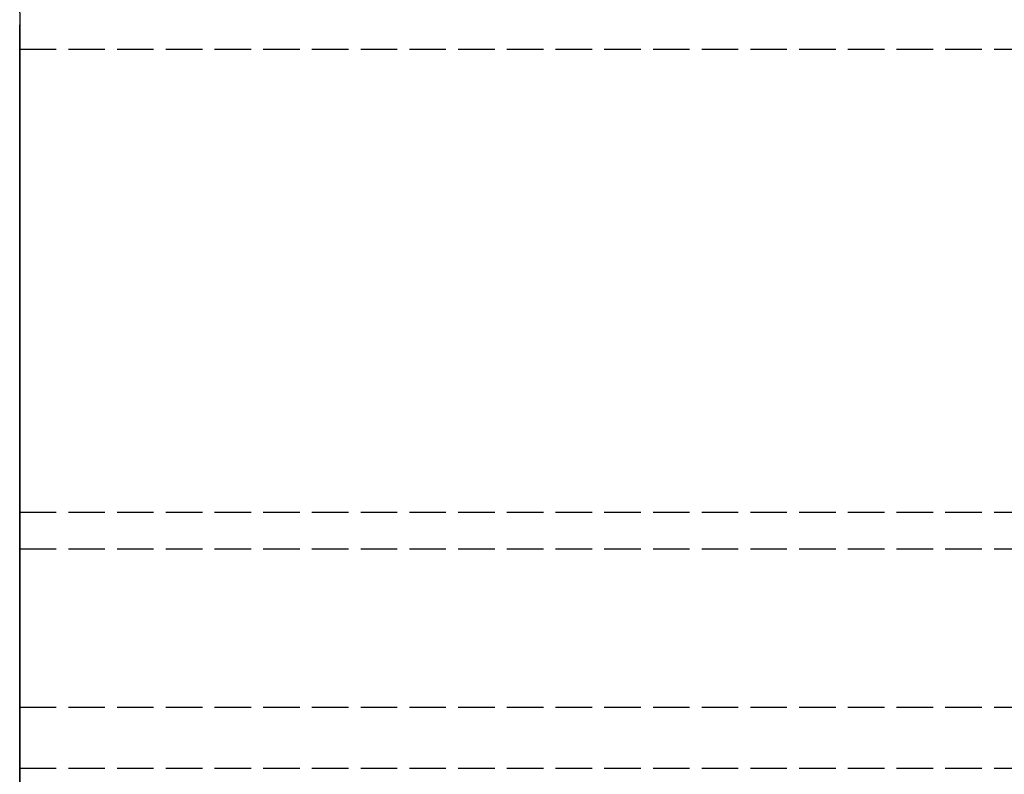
# Model space of a CAD drawing. Header units: millimetres. Extents: x 0 to 2080, y -94 to 94.
# Tile 6 of 13: x 0 to 40, y 17 to 48. Entities that reach past the tile are written whole.
import ezdxf

# ---------------------------------------------------------------- set-up
doc = ezdxf.new("R2010")
doc.units = ezdxf.units.MM
doc.header["$LTSCALE"] = 10
doc.linetypes.add('ALLCAD_Strich', pattern=[0.2, 0.15, -0.05])
doc.layers.add('BESCH_KONT_sich_schn_grun_2d', color=10, linetype='Continuous')
doc.layers.add('BESCH_KONT_sich_schn_seit_2d', color=160, linetype='Continuous')

msp = doc.modelspace()

# ---------------------------------------------------------------- linework, layer by layer
at = {"layer": 'BESCH_KONT_sich_schn_grun_2d', "linetype": 'ALLCAD_Strich'}
for p, q in [((0, 94), (0, -94)), ((0, 46.5), (2080, 46.5)), ((0, 27.5), (2080, 27.5)), ((0, 27.5), (2050, 27.5)), ((0, 26), (2050, 26)), ((0.003, 25.995), (0, 25.995)), ((0.002, 26), (0.002, 25.995)), ((0.003, 26), (0.003, 25.995)), ((0.003, 26), (0.003, 25.995)), ((0.003, 26), (0.003, 25.995)), ((0.003, 26), (0.003, 25.995)), ((0.003, 25.995), (0.006, 25.995)), ((0.003, 25.995), (0.003, 25.995)), ((0.004, 26), (0.004, 25.995)), ((0.006, 26), (0.006, 25.995)), ((0.007, 26), (0.007, 25.995)), ((0.011, 25.995), (0.007, 25.995)), ((0.009, 25.995), (0.009, 26)), ((0.009, 26), (0.009, 25.995)), ((0.01, 26), (0.01, 25.995)), ((0.011, 26), (0.011, 25.995)), ((0.011, 26), (0.011, 25.995)), ((0.011, 25.995), (0.013, 25.995)), ((0.013, 26), (0.013, 25.995)), ((0.014, 26), (0.014, 25.995)), ((0.017, 25.995), (0.014, 25.995)), ((0.016, 26), (0.016, 25.995)), ((0.017, 26), (0.017, 25.995)), ((0.017, 26), (0.017, 25.995)), ((0.017, 26), (0.017, 25.995)), ((0.017, 26), (0.017, 25.995)), ((0.017, 25.995), (0.02, 25.995)), ((0.017, 25.995), (0.017, 25.995)), ((0.018, 26), (0.018, 25.995)), ((0.02, 26), (0.02, 25.995)), ((0, 19.5), (2050, 19.5)), ((0, 17), (2050, 17))]:
    msp.add_line(p, q, dxfattribs=at)
at = {"layer": 'BESCH_KONT_sich_schn_seit_2d', "linetype": 'ALLCAD_Strich'}
for p, q in [((0, -94, 2368), (0, 94, 2368)), ((0, 94, 2418), (0, -94, 2418)), ((0, 46.5), (0, 46.5, 2321.5)), ((0, 46.5), (0, 45.5)), ((0, 46.5, 2321.5), (0, 46.5, 2368)), ((0, 27.5, 2321.5), (0, 46.5, 2321.5)), ((0, 46.5, 2368), (0, 27.5, 2368)), ((0, -45.5), (0, 45.5)), ((0, 45.5, 17), (0, 25.5, 17)), ((0, 45.5), (0, 45.5, 17)), ((0, 33.5, 6), (0, 37.5, 6)), ((0, 37.5, 11), (0, 33.5, 11)), ((0, 27.5, 17), (0, 27.5, 2321.5)), ((0, 27.5, 2368), (0, 27.5, 2321.5)), ((0, 26, 2368), (0, 27.5, 2368)), ((0, 27.5, 2368), (0, 27.5, 2353)), ((0, 27.5, 2353), (0, 26, 2353)), ((0, 27.5), (0, 27.5, 17)), ((0, 27.5, 6), (0, 27.5, 6.005)), ((0, 27.5, 6.005), (0, 27.497, 6.005)), ((0, 27.497, 6), (0, 27.5, 6)), ((0, 27.5, 6), (0, 27.5)), ((0, 27.498, 6.005), (0, 27.498, 6)), ((0, 27.498, 6), (0, 27.498, 6.005)), ((0, 27.498, 6), (0, 27.498, 6.005)), ((0, 27.497, 6), (0, 27.497, 6.005)), ((0, 27.497, 6), (0, 27.497, 6.005)), ((0, 27.497, 6), (0, 27.497, 6.005)), ((0, 27.495, 6.005), (0, 27.497, 6.005)), ((0, 27.497, 6), (0, 27.495, 6)), ((0, 27.497, 6.005), (0, 27.497, 6)), ((0, 27.496, 6), (0, 27.496, 6.005)), ((0, 27.495, 6), (0, 27.495, 6.005)), ((0, 25.5, 6), (0, 27.495, 6)), ((0, 27.495, 6.005), (0, 27.492, 6.005)), ((0, 27.495, 6.005), (0, 27.495, 6)), ((0, 27.493, 6), (0, 27.493, 6.005)), ((0, 27.492, 6), (0, 27.492, 6.005)), ((0, 27.492, 6), (0, 27.492, 6.005)), ((0, 26, 2361.505), (0, 26, 2368)), ((0, 26, 2361.503), (0, 25.995, 2361.503)), ((0, 26, 2361.505), (0, 25.995, 2361.505)), ((0, 26, 2361.508), (0, 25.995, 2361.508)), ((0, 26, 2361.5), (0, 26, 2361.503)), ((0, 19.5, 2361.5), (0, 26, 2361.5)), ((0, 26, 2353), (0, 26, 2359.5)), ((0, 26, 2359.5), (0, 19.5, 2359.5)), ((0, 25.995, 2361.506), (0, 26, 2361.506)), ((0, 26, 2361.508), (0, 25.995, 2361.508)), ((0, 26, 2361.5), (0, 25.995, 2361.5)), ((0, 26, 2361.506), (0, 25.995, 2361.506)), ((0, 26, 2361.505), (0, 25.995, 2361.505)), ((0, 26, 2361.503), (0, 25.995, 2361.503)), ((0, 26, 2361.504), (0, 25.995, 2361.504)), ((0, 26, 2361.505), (0, 25.995, 2361.505)), ((0, 26, 2361.505), (0, 25.995, 2361.505)), ((0, 26, 2361.507), (0, 25.995, 2361.507)), ((0, 26, 2361.505), (0, 26, 2361.503)), ((0, 26, 2361.502), (0, 25.995, 2361.502)), ((0, 25.995, 2361.508), (0, 25.995, 2361.505)), ((0, 25.995, 2361.503), (0, 25.995, 2361.505)), ((0, 25.995, 2361.503), (0, 25.995, 2361.5)), ((0, 25.5, 2), (0, -25.5, 2)), ((0, 25.5, 2), (0, 25.5, 17)), ((0, 17, 2368), (0, 19.5, 2368)), ((0, 19.5, 2368), (0, 19.5, 2361.5)), ((0, 19.5, 2359.5), (0, 19.5, 2353)), ((0, 19.5, 2353), (0, 17, 2353)), ((0, 17, 2362), (0, -17, 2362)), ((0, 17, 2362), (0, 17, 2368)), ((0, -17, 2359), (0, 17, 2359)), ((0, 17, 2353), (0, 17, 2359))]:
    msp.add_line(p, q, dxfattribs=at)
at = {"layer": 'BESCH_KONT_sich_schn_seit_2d', "linetype": 'ALLCAD_Strich', "extrusion": (1, 0, 0)}
for centre, start, end in [((37.5, 8.5), 270, 90), ((33.5, 8.5), 90, 270)]:
    msp.add_arc(centre, 2.5, start, end, dxfattribs=at)

doc.saveas('drawing.dxf')
